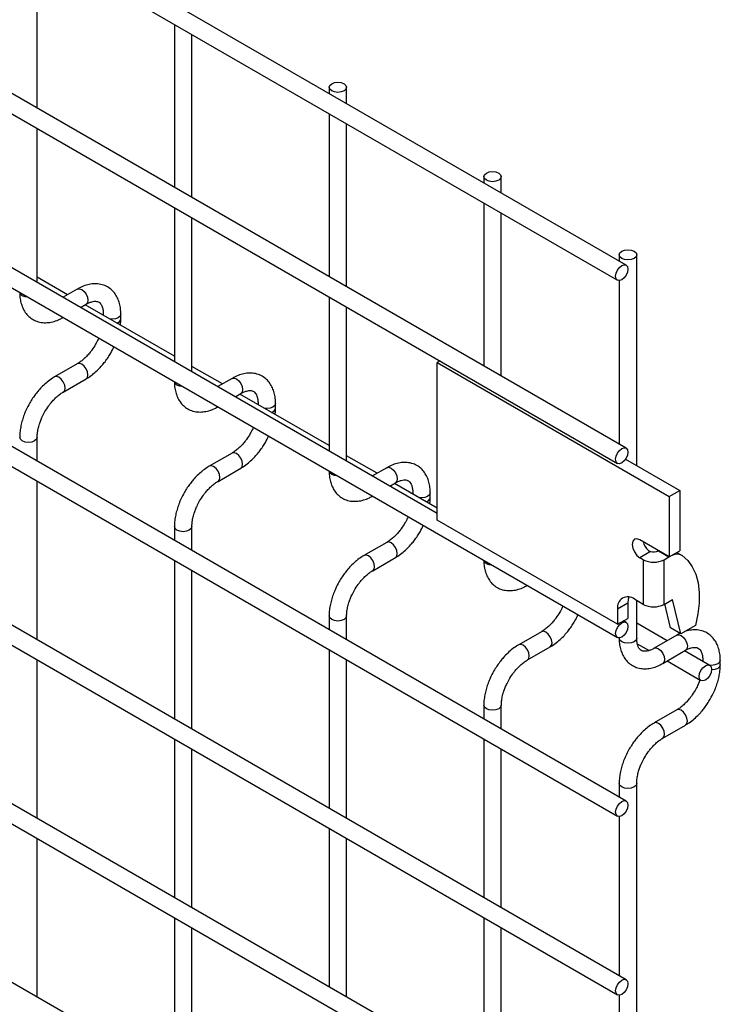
# Model space of a CAD drawing. Header units: inches. Extents: x 0.2 to 10.7, y 0.2 to 7.9.
# Tile 11 of 14: x 9.912 to 10.446, y 6.152 to 6.902. Entities that reach past the tile are written whole.
import ezdxf

# ---------------------------------------------------------------- set-up
doc = ezdxf.new("R2010")
doc.units = ezdxf.units.IN
doc.header["$MEASUREMENT"] = 0

msp = doc.modelspace()

# ---------------------------------------------------------------- linework, layer by layer
for p, q in [((10.37395, 6.71503), (8.37579, 7.86854)), ((8.36912, 7.85699), (10.36729, 6.70348)), ((10.37395, 6.57553), (8.37579, 7.72905)), ((8.36912, 7.7175), (10.36729, 6.56399)), ((8.36912, 7.58481), (10.36729, 6.4313)), ((10.23008, 6.5259), (8.51117, 7.51821)), ((10.37395, 6.30675), (8.37579, 7.46027)), ((8.36912, 7.44872), (10.36729, 6.29521)), ((10.37395, 6.17066), (8.37579, 7.32418)), ((8.36912, 7.31263), (10.36729, 6.15912)), ((10.37395, 6.03457), (8.37579, 7.18809)), ((8.36912, 7.17654), (10.36729, 6.02303)), ((10.37395, 5.89848), (8.37579, 7.052)), ((9.92533, 6.83452), (9.92533, 6.95862)), ((10.02984, 6.89828), (10.02984, 6.77418)), ((10.04318, 6.76648), (10.04318, 6.89058)), ((10.14769, 6.85042), (10.14769, 6.84564)), ((10.16103, 6.83794), (10.16103, 6.85042)), ((10.14769, 6.83024), (10.14769, 6.70615)), ((9.92533, 6.70183), (9.92533, 6.81912)), ((10.16103, 6.69845), (10.16103, 6.82255)), ((10.26555, 6.78239), (10.26555, 6.77761)), ((10.27888, 6.76991), (10.27888, 6.78239)), ((10.02984, 6.75879), (10.02984, 6.64149)), ((10.26555, 6.76221), (10.26555, 6.63811)), ((10.04318, 6.6338), (10.04318, 6.75109)), ((10.27888, 6.63042), (10.27888, 6.75451)), ((10.36867, 6.72286), (10.36867, 6.71808)), ((10.382, 6.56217), (10.382, 6.72286)), ((9.94851, 6.69246), (9.92533, 6.70585)), ((10.36867, 6.70317), (10.36867, 6.57858)), ((9.9559, 6.69672), (9.94503, 6.69045)), ((10.14769, 6.69075), (10.14769, 6.57346)), ((9.95837, 6.68276), (9.96256, 6.68518)), ((10.02984, 6.64551), (9.96185, 6.68476)), ((10.16103, 6.56576), (10.16103, 6.68306)), ((9.97569, 6.67759), (9.97569, 6.67677)), ((9.97589, 6.67666), (9.97569, 6.67759)), ((9.98902, 6.67412), (9.98902, 6.67759)), ((9.9559, 6.63984), (9.93857, 6.62984)), ((10.06637, 6.62443), (10.04318, 6.63781)), ((10.23219, 6.64197), (10.23008, 6.64075)), ((10.23008, 6.64075), (10.40686, 6.5387)), ((10.23008, 6.52065), (10.23008, 6.64075)), ((9.94524, 6.61829), (9.96256, 6.62829)), ((10.07375, 6.62869), (10.06289, 6.62242)), ((10.07622, 6.61472), (10.08041, 6.61714)), ((10.14769, 6.57748), (10.0797, 6.61673)), ((10.09354, 6.60956), (10.09354, 6.60874)), ((10.09374, 6.60862), (10.09354, 6.60956)), ((10.10688, 6.60609), (10.10688, 6.60956)), ((9.92533, 6.56574), (9.92533, 6.5838)), ((10.07375, 6.5718), (10.05642, 6.5618)), ((10.18422, 6.55639), (10.16103, 6.56978)), ((10.37348, 6.56709), (10.41475, 6.54326)), ((10.06309, 6.55026), (10.08041, 6.56026)), ((10.1916, 6.56066), (10.18074, 6.55439)), ((9.92533, 6.42965), (9.92533, 6.55035)), ((10.19407, 6.54669), (10.19826, 6.54911)), ((10.23008, 6.52992), (10.19755, 6.5487)), ((10.21139, 6.54153), (10.21139, 6.54071)), ((10.21159, 6.54059), (10.21139, 6.54152)), ((10.22473, 6.53806), (10.22473, 6.54153)), ((10.40686, 6.5387), (10.41475, 6.54326)), ((10.41475, 6.54326), (10.41475, 6.49733)), ((10.40686, 6.5387), (10.40686, 6.49277)), ((10.36744, 6.44136), (10.23008, 6.52065)), ((10.02984, 6.51577), (10.02984, 6.5054)), ((10.04318, 6.49771), (10.04318, 6.51577)), ((10.1916, 6.50377), (10.17427, 6.49377)), ((10.40686, 6.49277), (10.38447, 6.5057)), ((10.3926, 6.49678), (10.38447, 6.49209)), ((10.39885, 6.49739), (10.39853, 6.49723)), ((10.39853, 6.49723), (10.40645, 6.49267)), ((10.40686, 6.49277), (10.41475, 6.49733)), ((10.41266, 6.49612), (10.41669, 6.49379)), ((10.02984, 6.49001), (10.02984, 6.36931)), ((10.18094, 6.48222), (10.19826, 6.49222)), ((10.38706, 6.49059), (10.38447, 6.49209)), ((10.38706, 6.49059), (10.38706, 6.45657)), ((10.40285, 6.49059), (10.40645, 6.49267)), ((10.40285, 6.45657), (10.40285, 6.49059)), ((10.40645, 6.49267), (10.40674, 6.49284)), ((10.04318, 6.36162), (10.04318, 6.48231)), ((10.38706, 6.45657), (10.38028, 6.46048)), ((10.382, 6.43074), (10.382, 6.45949)), ((10.40285, 6.45657), (10.40939, 6.46034)), ((10.41557, 6.43411), (10.40939, 6.46034)), ((10.36744, 6.45306), (10.37533, 6.45762)), ((10.36744, 6.45306), (10.36744, 6.44136)), ((10.37533, 6.45762), (10.37533, 6.44592)), ((10.40768, 6.43867), (10.40339, 6.45688)), ((10.14769, 6.44773), (10.14769, 6.43737)), ((10.16103, 6.42967), (10.16103, 6.44773)), ((10.36744, 6.44136), (10.37533, 6.44592)), ((10.37395, 6.44285), (10.37198, 6.44398)), ((10.30945, 6.43574), (10.29213, 6.42574)), ((10.40519, 6.42883), (10.382, 6.44222)), ((10.41557, 6.43411), (10.40768, 6.43867)), ((10.42677, 6.44057), (10.41557, 6.43411)), ((10.36867, 6.43099), (10.36867, 6.43074)), ((10.41257, 6.43309), (10.39525, 6.42309)), ((10.14769, 6.42197), (10.14769, 6.30128)), ((10.29879, 6.41419), (10.31612, 6.42419)), ((10.38248, 6.42654), (10.3914, 6.42139)), ((10.40191, 6.41154), (10.41924, 6.42155)), ((10.43765, 6.41009), (10.41852, 6.42113)), ((9.92533, 6.29356), (9.92533, 6.41426)), ((10.16103, 6.29358), (10.16103, 6.41428)), ((10.40519, 6.41343), (10.43098, 6.39854)), ((10.43236, 6.41396), (10.43236, 6.41314)), ((10.43256, 6.41303), (10.43236, 6.41396)), ((10.4457, 6.41049), (10.4457, 6.41396)), ((10.26555, 6.3797), (10.26555, 6.36934)), ((10.27888, 6.36164), (10.27888, 6.3797)), ((10.41257, 6.37621), (10.39525, 6.36621)), ((10.40191, 6.35466), (10.41924, 6.36466)), ((10.02984, 6.35392), (10.02984, 6.23322)), ((10.26555, 6.35394), (10.26555, 6.23325)), ((10.04318, 6.22553), (10.04318, 6.34622)), ((10.27888, 6.22555), (10.27888, 6.34624)), ((10.36867, 6.32017), (10.36867, 6.30981)), ((10.382, 5.47811), (10.382, 6.32017)), ((10.36867, 6.2949), (10.36867, 6.17372)), ((10.14769, 6.28588), (10.14769, 6.16519)), ((9.92533, 6.15747), (9.92533, 6.27817)), ((10.16103, 6.15749), (10.16103, 6.27819)), ((10.02984, 6.21783), (10.02984, 6.09713)), ((10.26555, 6.21785), (10.26555, 6.09716)), ((10.04318, 6.08944), (10.04318, 6.21013)), ((10.27888, 6.08946), (10.27888, 6.21015)), ((10.36867, 6.15881), (10.36867, 6.03763))]:
    msp.add_line(p, q)
at = {"flags": 128}
for points in [[(10.15908, 6.85314), (10.16052, 6.8519), (10.16103, 6.85042), (10.16052, 6.84895), (10.15908, 6.8477), (10.15691, 6.84687), (10.15436, 6.84657), (10.15181, 6.84687), (10.14965, 6.8477), (10.1482, 6.84895), (10.14769, 6.85042), (10.1482, 6.8519), (10.14965, 6.85314), (10.15181, 6.85398), (10.15436, 6.85427), (10.15691, 6.85398), (10.15908, 6.85314)], [(10.27693, 6.78511), (10.27837, 6.78386), (10.27888, 6.78239), (10.27837, 6.78092), (10.27693, 6.77967), (10.27476, 6.77883), (10.27221, 6.77854), (10.26966, 6.77883), (10.2675, 6.77967), (10.26605, 6.78092), (10.26555, 6.78239), (10.26605, 6.78386), (10.2675, 6.78511), (10.26966, 6.78594), (10.27221, 6.78624), (10.27476, 6.78594), (10.27693, 6.78511)], [(10.38005, 6.72558), (10.38149, 6.72433), (10.382, 6.72286), (10.38149, 6.72139), (10.38005, 6.72014), (10.37788, 6.7193), (10.37533, 6.71901), (10.37278, 6.7193), (10.37062, 6.72014), (10.36917, 6.72139), (10.36867, 6.72286), (10.36917, 6.72433), (10.37062, 6.72558), (10.37278, 6.72641), (10.37533, 6.72671), (10.37788, 6.72641), (10.38005, 6.72558)], [(10.37533, 6.71197), (10.37497, 6.70968), (10.37395, 6.70733), (10.37242, 6.70526), (10.37062, 6.70381), (10.36881, 6.70318), (10.36729, 6.70348), (10.36626, 6.70465), (10.3659, 6.70653), (10.36626, 6.70882), (10.36729, 6.71118), (10.36881, 6.71324), (10.37062, 6.7147), (10.37242, 6.71532), (10.37395, 6.71503), (10.37497, 6.71385), (10.37533, 6.71197)], [(9.91395, 6.69165), (9.9125, 6.6929), (9.91201, 6.69412)], [(9.91823, 6.69053), (9.91611, 6.69082), (9.91395, 6.69165)], [(9.9559, 6.69672), (9.95743, 6.69702), (9.95923, 6.69639)], [(9.95923, 6.69639), (9.96103, 6.69494), (9.96256, 6.69288), (9.96358, 6.69052), (9.96394, 6.68823), (9.96358, 6.68635), (9.96256, 6.68518), (9.96256, 6.68518)], [(9.98902, 6.67758), (9.98852, 6.67612), (9.98707, 6.67487), (9.98491, 6.67404), (9.98236, 6.67375), (9.98073, 6.67386)], [(9.96258, 6.6283), (9.96358, 6.62947), (9.96394, 6.63134), (9.96358, 6.63363), (9.96256, 6.63599), (9.96103, 6.63805), (9.95923, 6.63951), (9.95743, 6.64014), (9.95591, 6.63984)], [(9.94191, 6.62951), (9.9401, 6.63013), (9.93857, 6.62984), (9.93855, 6.62983)], [(9.94523, 6.61828), (9.94524, 6.61829), (9.94626, 6.61947), (9.94662, 6.62134), (9.94626, 6.62363), (9.94524, 6.62599), (9.94371, 6.62805), (9.94191, 6.62951)], [(10.0318, 6.62362), (10.03035, 6.62487), (10.02986, 6.62609)], [(10.03608, 6.6225), (10.03396, 6.62278), (10.0318, 6.62362)], [(10.07375, 6.62869), (10.07528, 6.62899), (10.07708, 6.62836)], [(10.07708, 6.62836), (10.07888, 6.6269), (10.08041, 6.62484), (10.08144, 6.62249), (10.08179, 6.6202), (10.08144, 6.61832), (10.08041, 6.61714), (10.08041, 6.61714)], [(10.10688, 6.60954), (10.10637, 6.60809), (10.10492, 6.60684), (10.10276, 6.606), (10.10021, 6.60571), (10.09859, 6.60583)], [(9.92533, 6.58381), (9.92533, 6.5838), (9.92482, 6.58233), (9.92337, 6.58108), (9.92121, 6.58024), (9.91866, 6.57995), (9.91611, 6.58024), (9.91395, 6.58108), (9.9125, 6.58233), (9.91199, 6.5838), (9.91199, 6.58382)], [(10.08043, 6.56027), (10.08144, 6.56143), (10.08179, 6.56331), (10.08144, 6.5656), (10.08041, 6.56796), (10.07888, 6.57002), (10.07708, 6.57147), (10.07528, 6.5721), (10.07376, 6.57181)], [(10.37533, 6.57248), (10.37497, 6.57019), (10.37395, 6.56783), (10.37242, 6.56577), (10.37062, 6.56432), (10.36881, 6.56369), (10.36729, 6.56399), (10.36626, 6.56516), (10.3659, 6.56704), (10.36626, 6.56933), (10.36729, 6.57168), (10.36881, 6.57375), (10.37062, 6.5752), (10.37242, 6.57583), (10.37395, 6.57553), (10.37497, 6.57436), (10.37533, 6.57248)], [(10.05976, 6.56147), (10.05795, 6.5621), (10.05642, 6.5618), (10.0564, 6.56179)], [(10.06308, 6.55025), (10.06309, 6.55026), (10.06411, 6.55143), (10.06447, 6.55331), (10.06411, 6.5556), (10.06309, 6.55795), (10.06156, 6.56002), (10.05976, 6.56147)], [(10.14965, 6.55558), (10.1482, 6.55683), (10.14771, 6.55806)], [(10.15393, 6.55447), (10.15181, 6.55475), (10.14965, 6.55558)], [(10.1916, 6.56066), (10.19313, 6.56095), (10.19493, 6.56033)], [(10.19493, 6.56033), (10.19674, 6.55887), (10.19827, 6.55681), (10.19929, 6.55445), (10.19965, 6.55216), (10.19929, 6.55029), (10.19827, 6.54911), (10.19826, 6.54911)], [(10.22473, 6.54151), (10.22422, 6.54005), (10.22277, 6.53881), (10.22061, 6.53797), (10.21806, 6.53768), (10.21644, 6.53779)], [(10.04318, 6.51578), (10.04318, 6.51577), (10.04267, 6.51429), (10.04122, 6.51305), (10.03906, 6.51221), (10.03651, 6.51192), (10.03396, 6.51221), (10.0318, 6.51305), (10.03035, 6.51429), (10.02984, 6.51577), (10.02984, 6.51579)], [(10.19829, 6.49224), (10.19929, 6.4934), (10.19965, 6.49528), (10.19929, 6.49757), (10.19827, 6.49992), (10.19674, 6.50198), (10.19493, 6.50344), (10.19313, 6.50407), (10.19161, 6.50378)], [(10.38447, 6.5057), (10.38221, 6.50648), (10.3803, 6.50611), (10.37902, 6.50464), (10.37857, 6.50229), (10.37902, 6.49943), (10.3803, 6.49649), (10.38221, 6.49391), (10.38447, 6.49209)], [(10.17761, 6.49344), (10.1758, 6.49407), (10.17427, 6.49377), (10.17425, 6.49376)], [(10.18093, 6.48222), (10.18094, 6.48222), (10.18196, 6.4834), (10.18232, 6.48527), (10.18196, 6.48756), (10.18094, 6.48992), (10.17941, 6.49198), (10.17761, 6.49344)], [(10.2675, 6.48755), (10.26605, 6.4888), (10.26556, 6.49002)], [(10.41669, 6.49379), (10.4209, 6.49001), (10.42435, 6.4852), (10.42699, 6.47944), (10.42876, 6.47284), (10.42963, 6.46552), (10.42958, 6.4576), (10.42862, 6.44924), (10.42677, 6.44057)], [(10.27178, 6.48643), (10.26966, 6.48672), (10.2675, 6.48755)], [(10.37605, 6.4621), (10.37558, 6.46037), (10.37533, 6.45762)], [(10.16103, 6.44774), (10.16103, 6.44773), (10.16052, 6.44626), (10.15908, 6.44501), (10.15691, 6.44418), (10.15436, 6.44388), (10.15181, 6.44418), (10.14965, 6.44501), (10.1482, 6.44626), (10.14769, 6.44773), (10.14769, 6.44775)], [(10.37533, 6.43979), (10.37497, 6.4375), (10.37395, 6.43515), (10.37242, 6.43308), (10.37062, 6.43163), (10.36881, 6.431), (10.36729, 6.4313), (10.36626, 6.43247), (10.3659, 6.43435), (10.36626, 6.43664), (10.36729, 6.439), (10.36881, 6.44106), (10.37062, 6.44251), (10.37242, 6.44314), (10.37395, 6.44284), (10.37497, 6.44167), (10.37533, 6.43979)], [(10.31614, 6.4242), (10.31714, 6.42537), (10.3175, 6.42724), (10.31714, 6.42953), (10.31612, 6.43189), (10.31459, 6.43395), (10.31278, 6.43541), (10.31098, 6.43603), (10.30946, 6.43574)], [(10.37062, 6.42802), (10.36917, 6.42927), (10.36867, 6.43074)], [(10.382, 6.43074), (10.38149, 6.42927), (10.38005, 6.42802), (10.37788, 6.42719), (10.37533, 6.42689), (10.37278, 6.42719), (10.37062, 6.42802)], [(10.41257, 6.43309), (10.4141, 6.43339), (10.4159, 6.43276)], [(10.4159, 6.43276), (10.41771, 6.43131), (10.41924, 6.42924), (10.42026, 6.42689), (10.42062, 6.4246), (10.42026, 6.42272), (10.41924, 6.42155), (10.41924, 6.42155)], [(10.29546, 6.42541), (10.29365, 6.42603), (10.29213, 6.42574), (10.29211, 6.42572)], [(10.29878, 6.41418), (10.29879, 6.41419), (10.29981, 6.41536), (10.30017, 6.41724), (10.29981, 6.41953), (10.29879, 6.42189), (10.29726, 6.42395), (10.29546, 6.42541)], [(10.39526, 6.4231), (10.39677, 6.42339), (10.39858, 6.42276), (10.40038, 6.42131), (10.40191, 6.41924), (10.40293, 6.41689), (10.40329, 6.4146), (10.40293, 6.41272), (10.40194, 6.41156)], [(10.4457, 6.41395), (10.44519, 6.41249), (10.44374, 6.41124), (10.44158, 6.41041), (10.43903, 6.41011), (10.43741, 6.41023)], [(10.43903, 6.40704), (10.43867, 6.40475), (10.43765, 6.40239), (10.43612, 6.40033), (10.43432, 6.39887), (10.43251, 6.39825), (10.43098, 6.39854), (10.42996, 6.39972), (10.4296, 6.4016), (10.42996, 6.40389), (10.43098, 6.40624), (10.43251, 6.4083), (10.43432, 6.40976), (10.43612, 6.41039), (10.43765, 6.41009), (10.43867, 6.40891), (10.43903, 6.40704)], [(10.4457, 6.41048), (10.44519, 6.40902), (10.44374, 6.40777), (10.44158, 6.40694), (10.43903, 6.40664), (10.43902, 6.40664)], [(10.27888, 6.37971), (10.27888, 6.3797), (10.27837, 6.37823), (10.27693, 6.37698), (10.27476, 6.37614), (10.27221, 6.37585), (10.26966, 6.37614), (10.2675, 6.37698), (10.26605, 6.37823), (10.26555, 6.3797), (10.26555, 6.37972)], [(10.41926, 6.36467), (10.42026, 6.36584), (10.42062, 6.36771), (10.42026, 6.37), (10.41924, 6.37236), (10.41771, 6.37442), (10.4159, 6.37588), (10.4141, 6.3765), (10.41258, 6.37621)], [(10.39858, 6.36588), (10.39677, 6.3665), (10.39525, 6.36621), (10.39522, 6.36619)], [(10.4019, 6.35465), (10.40191, 6.35466), (10.40293, 6.35583), (10.40329, 6.35771), (10.40293, 6.36), (10.40191, 6.36236), (10.40038, 6.36442), (10.39858, 6.36588)], [(10.382, 6.32018), (10.382, 6.32017), (10.38149, 6.3187), (10.38005, 6.31745), (10.37788, 6.31661), (10.37533, 6.31632), (10.37278, 6.31661), (10.37062, 6.31745), (10.36917, 6.3187), (10.36867, 6.32017), (10.36867, 6.32019)], [(10.37533, 6.3037), (10.37497, 6.30141), (10.37395, 6.29906), (10.37242, 6.29699), (10.37062, 6.29554), (10.36881, 6.29491), (10.36729, 6.29521), (10.36626, 6.29638), (10.3659, 6.29826), (10.36626, 6.30055), (10.36729, 6.30291), (10.36881, 6.30497), (10.37062, 6.30642), (10.37242, 6.30705), (10.37395, 6.30675), (10.37497, 6.30558), (10.37533, 6.3037)], [(10.37533, 6.16761), (10.37497, 6.16532), (10.37395, 6.16297), (10.37242, 6.1609), (10.37062, 6.15945), (10.36881, 6.15882), (10.36729, 6.15912), (10.36626, 6.16029), (10.3659, 6.16217), (10.36626, 6.16446), (10.36729, 6.16682), (10.36881, 6.16888), (10.37062, 6.17033), (10.37242, 6.17096), (10.37395, 6.17066), (10.37497, 6.16949), (10.37533, 6.16761)]]:
    msp.add_lwpolyline(points, dxfattribs=at)
for centre, radius, start, end in [((9.98494, 6.67492), 0.00417, 283.61486, 348.73138), ((10.10279, 6.60689), 0.00417, 283.61486, 348.73138), ((10.22064, 6.53885), 0.00417, 283.61486, 348.73138), ((10.40009, 6.50793), 0.01375, 195.15455, 228.63963), ((10.39493, 6.50541), 0.00894, 254.89325, 293.76365), ((10.39495, 6.50583), 0.01716, 242.60967, 297.39033), ((10.41269, 6.48521), 0.00947, 65.02423, 117.66493), ((10.37527, 6.45433), 0.00793, 50.79671, 189.21404), ((10.39495, 6.47181), 0.01716, 242.60967, 297.39033)]:
    msp.add_arc(centre, radius, start, end)
for points, knots in [([(9.98897, 6.67757), (9.98897, 6.67856), (9.98897, 6.68102), (9.98836, 6.68473), (9.98718, 6.68865), (9.98537, 6.69225), (9.9829, 6.69541), (9.97975, 6.69802), (9.97588, 6.69992), (9.97159, 6.70084), (9.9671, 6.70077), (9.96268, 6.69982), (9.95892, 6.69843), (9.9567, 6.69711), (9.95591, 6.69664)], [0, 0, 0, 0, 0.055891, 0.138867, 0.222826, 0.307399, 0.392678, 0.479776, 0.571102, 0.670205, 0.761479, 0.854858, 0.948417, 1, 1, 1, 1]), ([(9.91205, 6.6944), (9.91205, 6.69342), (9.91205, 6.69098), (9.91265, 6.68728), (9.91382, 6.68334), (9.91562, 6.67973), (9.91808, 6.67655), (9.92122, 6.67392), (9.92507, 6.672), (9.92936, 6.67106), (9.93385, 6.67109), (9.93827, 6.67202), (9.9421, 6.67342), (9.94438, 6.67476), (9.94523, 6.67526)], [0, 0, 0, 0, 0.054697, 0.137511, 0.221311, 0.305727, 0.390838, 0.477724, 0.568752, 0.667443, 0.758472, 0.851633, 0.945048, 1, 1, 1, 1]), ([(9.96256, 6.68515), (9.96327, 6.68554), (9.9648, 6.68638), (9.96694, 6.68711), (9.96891, 6.68747), (9.97056, 6.68743), (9.97195, 6.68704), (9.97302, 6.68634), (9.97407, 6.68504), (9.97494, 6.68323), (9.9755, 6.68076), (9.97575, 6.67882), (9.97568, 6.67764), (9.97568, 6.67759)], [0, 0, 0, 0, 0.076686, 0.165037, 0.254932, 0.348995, 0.454249, 0.590794, 0.696654, 0.797635, 0.896956, 0.995312, 1, 1, 1, 1]), ([(9.98869, 6.66927), (9.98884, 6.67045), (9.98905, 6.67209), (9.98899, 6.67366), (9.98897, 6.6741)], [0, 0, 0, 0, 0.714053, 1, 1, 1, 1]), ([(9.96981, 6.65466), (9.96889, 6.65317), (9.96759, 6.65107), (9.96542, 6.64824), (9.96351, 6.64601), (9.96115, 6.64367), (9.9587, 6.64166), (9.9569, 6.64037), (9.95601, 6.63992), (9.95591, 6.63986)], [0, 0, 0, 0, 0.233946, 0.329093, 0.484887, 0.643376, 0.809607, 0.978684, 1, 1, 1, 1]), ([(9.97219, 6.65938), (9.97205, 6.65905), (9.97137, 6.65745), (9.9705, 6.65589), (9.96981, 6.65466)], [0, 0, 0, 0, 0.2080389, 1, 1, 1, 1]), ([(9.96255, 6.62837), (9.96317, 6.62871), (9.96515, 6.62979), (9.96826, 6.63218), (9.97174, 6.63532), (9.97462, 6.63843), (9.97713, 6.64154), (9.97932, 6.64464), (9.98167, 6.64838), (9.98299, 6.65112), (9.98376, 6.6527)], [0, 0, 0, 0, 0.071982, 0.230009, 0.376763, 0.510502, 0.614264, 0.732866, 0.84542, 1, 1, 1, 1]), ([(10.10682, 6.60954), (10.10682, 6.61053), (10.10682, 6.61299), (10.10621, 6.61669), (10.10503, 6.62062), (10.10322, 6.62421), (10.10075, 6.62738), (10.0976, 6.62999), (10.09374, 6.63189), (10.08944, 6.6328), (10.08495, 6.63274), (10.08054, 6.63179), (10.07677, 6.63039), (10.07455, 6.62908), (10.07376, 6.62861)], [0, 0, 0, 0, 0.055891, 0.138867, 0.222826, 0.307399, 0.392678, 0.479776, 0.571102, 0.670205, 0.761479, 0.854858, 0.948417, 1, 1, 1, 1]), ([(9.93858, 6.62976), (9.93801, 6.62945), (9.93608, 6.62841), (9.933, 6.62605), (9.92948, 6.6229), (9.92657, 6.61978), (9.92405, 6.61667), (9.92179, 6.61353), (9.9204, 6.61121), (9.91969, 6.61004)], [0, 0, 0, 0, 0.0778655, 0.2648252, 0.4390147, 0.5990005, 0.7209984, 0.8593082, 1, 1, 1, 1]), ([(10.0299, 6.62636), (10.0299, 6.62539), (10.0299, 6.62294), (10.0305, 6.61925), (10.03167, 6.61531), (10.03347, 6.6117), (10.03593, 6.60852), (10.03907, 6.60589), (10.04292, 6.60397), (10.04721, 6.60303), (10.0517, 6.60306), (10.05612, 6.60399), (10.05995, 6.60538), (10.06223, 6.60673), (10.06308, 6.60722)], [0, 0, 0, 0, 0.054697, 0.137511, 0.221311, 0.305727, 0.390838, 0.477724, 0.568752, 0.667443, 0.758472, 0.851633, 0.945048, 1, 1, 1, 1]), ([(9.93124, 6.60338), (9.93216, 6.60488), (9.93347, 6.60699), (9.93564, 6.60982), (9.93756, 6.61206), (9.93993, 6.61441), (9.94239, 6.61644), (9.94421, 6.61774), (9.94512, 6.61821), (9.94523, 6.61826)], [0, 0, 0, 0, 0.2333375, 0.3282376, 0.4836415, 0.6417552, 0.8076147, 0.9763389, 1, 1, 1, 1]), ([(10.08041, 6.61712), (10.08112, 6.61751), (10.08265, 6.61835), (10.08479, 6.61908), (10.08676, 6.61944), (10.08842, 6.61939), (10.0898, 6.619), (10.09087, 6.6183), (10.09193, 6.61701), (10.09279, 6.61519), (10.09335, 6.61272), (10.09361, 6.61078), (10.09354, 6.60961), (10.09353, 6.60956)], [0, 0, 0, 0, 0.076686, 0.165037, 0.254932, 0.348995, 0.454249, 0.590794, 0.696654, 0.797635, 0.896956, 0.995312, 1, 1, 1, 1]), ([(9.91969, 6.61004), (9.91867, 6.60815), (9.91723, 6.60549), (9.91552, 6.60143), (9.91427, 6.59794), (9.91313, 6.59379), (9.91235, 6.58952), (9.91197, 6.58615), (9.91203, 6.58429), (9.91205, 6.58382)], [0, 0, 0, 0, 0.221268, 0.311483, 0.460164, 0.612945, 0.775445, 0.943585, 1, 1, 1, 1]), ([(9.92534, 6.58381), (9.92537, 6.5848), (9.92542, 6.58684), (9.92602, 6.5903), (9.92691, 6.59364), (9.92801, 6.59673), (9.92935, 6.5999), (9.93054, 6.6021), (9.93124, 6.60338)], [0, 0, 0, 0, 0.171377, 0.354378, 0.535542, 0.668658, 0.807018, 1, 1, 1, 1]), ([(10.10654, 6.60123), (10.10669, 6.60241), (10.1069, 6.60406), (10.10684, 6.60562), (10.10682, 6.60607)], [0, 0, 0, 0, 0.714053, 1, 1, 1, 1]), ([(10.08766, 6.58663), (10.08674, 6.58513), (10.08544, 6.58303), (10.08328, 6.58021), (10.08136, 6.57798), (10.079, 6.57564), (10.07655, 6.57362), (10.07475, 6.57234), (10.07386, 6.57188), (10.07376, 6.57183)], [0, 0, 0, 0, 0.233946, 0.329093, 0.484887, 0.643376, 0.809607, 0.978684, 1, 1, 1, 1]), ([(10.09004, 6.59135), (10.0899, 6.59102), (10.08922, 6.58941), (10.08835, 6.58786), (10.08766, 6.58663)], [0, 0, 0, 0, 0.208039, 1, 1, 1, 1]), ([(10.0804, 6.56034), (10.08102, 6.56068), (10.083, 6.56175), (10.08611, 6.56415), (10.08959, 6.56728), (10.09247, 6.5704), (10.09498, 6.5735), (10.09717, 6.57661), (10.09952, 6.58034), (10.10085, 6.58308), (10.10161, 6.58467)], [0, 0, 0, 0, 0.071982, 0.230009, 0.376763, 0.510502, 0.614264, 0.732866, 0.84542, 1, 1, 1, 1]), ([(10.22467, 6.5415), (10.22467, 6.54249), (10.22467, 6.54495), (10.22406, 6.54866), (10.22288, 6.55259), (10.22107, 6.55618), (10.2186, 6.55935), (10.21545, 6.56196), (10.21159, 6.56385), (10.20729, 6.56477), (10.2028, 6.56471), (10.19839, 6.56375), (10.19462, 6.56236), (10.1924, 6.56104), (10.19161, 6.56057)], [0, 0, 0, 0, 0.055891, 0.138867, 0.222826, 0.307399, 0.392678, 0.479776, 0.571102, 0.670205, 0.761479, 0.854858, 0.948417, 1, 1, 1, 1]), ([(10.05643, 6.56172), (10.05587, 6.56142), (10.05393, 6.56037), (10.05085, 6.55801), (10.04733, 6.55487), (10.04442, 6.55174), (10.0419, 6.54863), (10.03964, 6.5455), (10.03825, 6.54318), (10.03754, 6.54201)], [0, 0, 0, 0, 0.0778655, 0.2648252, 0.4390147, 0.5990005, 0.7209984, 0.8593082, 1, 1, 1, 1]), ([(10.14775, 6.55833), (10.14775, 6.55736), (10.14775, 6.55491), (10.14835, 6.55121), (10.14952, 6.54727), (10.15132, 6.54366), (10.15378, 6.54048), (10.15692, 6.53785), (10.16077, 6.53593), (10.16507, 6.53499), (10.16955, 6.53503), (10.17397, 6.53595), (10.1778, 6.53735), (10.18008, 6.53869), (10.18093, 6.53919)], [0, 0, 0, 0, 0.0546972, 0.1375114, 0.2213111, 0.3057267, 0.3908379, 0.4777237, 0.5687525, 0.6674428, 0.7584725, 0.8516333, 0.9450485, 1, 1, 1, 1]), ([(10.04909, 6.53534), (10.05002, 6.53684), (10.05132, 6.53895), (10.05349, 6.54179), (10.05542, 6.54403), (10.05778, 6.54638), (10.06024, 6.54841), (10.06206, 6.5497), (10.06297, 6.55017), (10.06308, 6.55023)], [0, 0, 0, 0, 0.2333375, 0.3282376, 0.4836415, 0.6417552, 0.8076147, 0.9763389, 1, 1, 1, 1]), ([(10.19826, 6.54909), (10.19897, 6.54948), (10.2005, 6.55032), (10.20264, 6.55104), (10.20461, 6.5514), (10.20627, 6.55136), (10.20765, 6.55097), (10.20873, 6.55027), (10.20978, 6.54897), (10.21064, 6.54716), (10.2112, 6.54469), (10.21146, 6.54275), (10.21139, 6.54157), (10.21138, 6.54152)], [0, 0, 0, 0, 0.076686, 0.165037, 0.254932, 0.348995, 0.454249, 0.590794, 0.696654, 0.797635, 0.896956, 0.995312, 1, 1, 1, 1]), ([(10.03754, 6.54201), (10.03652, 6.54012), (10.03508, 6.53746), (10.03338, 6.53339), (10.03212, 6.5299), (10.03098, 6.52575), (10.0302, 6.52149), (10.02982, 6.51811), (10.02988, 6.51626), (10.0299, 6.51579)], [0, 0, 0, 0, 0.221268, 0.311483, 0.460164, 0.612945, 0.775445, 0.943585, 1, 1, 1, 1]), ([(10.04319, 6.51578), (10.04322, 6.51677), (10.04327, 6.51881), (10.04387, 6.52227), (10.04476, 6.52561), (10.04586, 6.5287), (10.0472, 6.53187), (10.04839, 6.53406), (10.04909, 6.53534)], [0, 0, 0, 0, 0.171377, 0.354378, 0.535542, 0.668658, 0.807018, 1, 1, 1, 1]), ([(10.22439, 6.5332), (10.22454, 6.53438), (10.22475, 6.53603), (10.22469, 6.53759), (10.22467, 6.53803)], [0, 0, 0, 0, 0.714053, 1, 1, 1, 1]), ([(10.20551, 6.5186), (10.20459, 6.5171), (10.2033, 6.515), (10.20113, 6.51217), (10.19921, 6.50994), (10.19685, 6.5076), (10.1944, 6.50559), (10.1926, 6.5043), (10.19171, 6.50385), (10.19161, 6.5038)], [0, 0, 0, 0, 0.233946, 0.329093, 0.484887, 0.643376, 0.809607, 0.978684, 1, 1, 1, 1]), ([(10.20789, 6.52332), (10.20775, 6.52298), (10.20707, 6.52138), (10.2062, 6.51983), (10.20551, 6.5186)], [0, 0, 0, 0, 0.208039, 1, 1, 1, 1]), ([(10.19825, 6.49231), (10.19887, 6.49264), (10.20085, 6.49372), (10.20396, 6.49611), (10.20744, 6.49925), (10.21032, 6.50236), (10.21283, 6.50547), (10.21502, 6.50857), (10.21737, 6.51231), (10.2187, 6.51505), (10.21947, 6.51663)], [0, 0, 0, 0, 0.0719822, 0.230009, 0.3767627, 0.5105025, 0.614264, 0.732866, 0.8454197, 1, 1, 1, 1]), ([(10.17429, 6.49369), (10.17372, 6.49338), (10.17178, 6.49234), (10.1687, 6.48998), (10.16518, 6.48684), (10.16227, 6.48371), (10.15975, 6.4806), (10.1575, 6.47746), (10.1561, 6.47514), (10.1554, 6.47398)], [0, 0, 0, 0, 0.077866, 0.264825, 0.439015, 0.599, 0.720998, 0.859308, 1, 1, 1, 1]), ([(10.2656, 6.49029), (10.2656, 6.48932), (10.2656, 6.48688), (10.2662, 6.48318), (10.26737, 6.47924), (10.26918, 6.47563), (10.27163, 6.47245), (10.27477, 6.46982), (10.27863, 6.4679), (10.28292, 6.46696), (10.2874, 6.46699), (10.29182, 6.46792), (10.29565, 6.46932), (10.29794, 6.47066), (10.29878, 6.47116)], [0, 0, 0, 0, 0.054697, 0.137511, 0.221311, 0.305727, 0.390838, 0.477724, 0.568752, 0.667443, 0.758472, 0.851633, 0.945048, 1, 1, 1, 1]), ([(10.16694, 6.46731), (10.16787, 6.46881), (10.16917, 6.47092), (10.17134, 6.47375), (10.17327, 6.47599), (10.17563, 6.47834), (10.17809, 6.48037), (10.17991, 6.48167), (10.18082, 6.48214), (10.18093, 6.48219)], [0, 0, 0, 0, 0.2333375, 0.3282376, 0.4836415, 0.6417552, 0.8076147, 0.9763389, 1, 1, 1, 1]), ([(10.1554, 6.47398), (10.15437, 6.47209), (10.15293, 6.46943), (10.15123, 6.46536), (10.14997, 6.46187), (10.14883, 6.45772), (10.14805, 6.45345), (10.14767, 6.45008), (10.14773, 6.44822), (10.14775, 6.44775)], [0, 0, 0, 0, 0.221268, 0.311483, 0.460164, 0.612945, 0.775445, 0.943585, 1, 1, 1, 1]), ([(10.16105, 6.44775), (10.16107, 6.44873), (10.16112, 6.45077), (10.16172, 6.45424), (10.16261, 6.45757), (10.16371, 6.46066), (10.16505, 6.46384), (10.16625, 6.46603), (10.16694, 6.46731)], [0, 0, 0, 0, 0.171377, 0.354378, 0.535542, 0.668658, 0.807018, 1, 1, 1, 1]), ([(10.32336, 6.45056), (10.32244, 6.44907), (10.32115, 6.44696), (10.31898, 6.44414), (10.31706, 6.44191), (10.3147, 6.43957), (10.31225, 6.43755), (10.31045, 6.43627), (10.30956, 6.43581), (10.30946, 6.43576)], [0, 0, 0, 0, 0.233946, 0.329093, 0.484887, 0.643376, 0.809607, 0.978684, 1, 1, 1, 1]), ([(10.32574, 6.45528), (10.3256, 6.45495), (10.32492, 6.45335), (10.32405, 6.45179), (10.32336, 6.45056)], [0, 0, 0, 0, 0.208039, 1, 1, 1, 1]), ([(10.3161, 6.42427), (10.31672, 6.42461), (10.3187, 6.42568), (10.32181, 6.42808), (10.32529, 6.43121), (10.32817, 6.43433), (10.33068, 6.43743), (10.33288, 6.44054), (10.33522, 6.44428), (10.33655, 6.44701), (10.33732, 6.4486)], [0, 0, 0, 0, 0.071982, 0.230009, 0.376763, 0.510502, 0.614264, 0.732866, 0.84542, 1, 1, 1, 1]), ([(10.44564, 6.41394), (10.44564, 6.41493), (10.44564, 6.41739), (10.44503, 6.42109), (10.44385, 6.42502), (10.44204, 6.42862), (10.43957, 6.43178), (10.43642, 6.43439), (10.43256, 6.43629), (10.42826, 6.43722), (10.42378, 6.4371), (10.42043, 6.43653), (10.41857, 6.43577), (10.41818, 6.43561)], [0, 0, 0, 0, 0.063509, 0.157796, 0.2532, 0.3493, 0.446205, 0.545174, 0.648949, 0.761561, 0.865276, 0.971385, 1, 1, 1, 1]), ([(10.36872, 6.43076), (10.36872, 6.42979), (10.36872, 6.42735), (10.36932, 6.42365), (10.37049, 6.41971), (10.3723, 6.4161), (10.37475, 6.41292), (10.37789, 6.41029), (10.38175, 6.40837), (10.38604, 6.40743), (10.39052, 6.40746), (10.39494, 6.40839), (10.39877, 6.40979), (10.40106, 6.41113), (10.4019, 6.41163)], [0, 0, 0, 0, 0.0546972, 0.1375114, 0.2213111, 0.3057267, 0.3908379, 0.4777237, 0.5687525, 0.6674428, 0.7584725, 0.8516333, 0.9450485, 1, 1, 1, 1]), ([(10.39525, 6.42312), (10.39455, 6.42273), (10.39302, 6.42189), (10.39088, 6.42116), (10.38889, 6.42078), (10.38722, 6.42082), (10.38581, 6.42121), (10.38472, 6.4219), (10.38366, 6.42318), (10.38278, 6.42499), (10.38221, 6.42744), (10.38194, 6.42943), (10.38201, 6.43065), (10.38202, 6.43075)], [0, 0, 0, 0, 0.075299, 0.163473, 0.253158, 0.346905, 0.451549, 0.586441, 0.692807, 0.793714, 0.892885, 0.991102, 1, 1, 1, 1]), ([(10.41507, 6.4344), (10.41503, 6.43439), (10.41419, 6.43406), (10.41337, 6.43352), (10.41258, 6.43301)], [0, 0, 0, 0, 0.045215, 1, 1, 1, 1]), ([(10.29214, 6.42565), (10.29157, 6.42535), (10.28963, 6.42431), (10.28655, 6.42195), (10.28303, 6.4188), (10.28012, 6.41567), (10.2776, 6.41257), (10.27535, 6.40943), (10.27395, 6.40711), (10.27325, 6.40594)], [0, 0, 0, 0, 0.077866, 0.264825, 0.439015, 0.599, 0.720998, 0.859308, 1, 1, 1, 1]), ([(10.41923, 6.42152), (10.41994, 6.42191), (10.42147, 6.42275), (10.42361, 6.42348), (10.42558, 6.42384), (10.42724, 6.42379), (10.42862, 6.4234), (10.4297, 6.4227), (10.43075, 6.42141), (10.43161, 6.4196), (10.43217, 6.41713), (10.43243, 6.41519), (10.43236, 6.41401), (10.43235, 6.41396)], [0, 0, 0, 0, 0.076686, 0.165037, 0.254932, 0.348995, 0.454249, 0.590794, 0.696654, 0.797635, 0.896956, 0.995312, 1, 1, 1, 1]), ([(10.28479, 6.39927), (10.28572, 6.40078), (10.28702, 6.40289), (10.28919, 6.40572), (10.29112, 6.40796), (10.29348, 6.41031), (10.29595, 6.41234), (10.29776, 6.41364), (10.29867, 6.4141), (10.29878, 6.41416)], [0, 0, 0, 0, 0.2333375, 0.3282376, 0.4836415, 0.6417552, 0.8076147, 0.9763389, 1, 1, 1, 1]), ([(10.27325, 6.40594), (10.27222, 6.40405), (10.27079, 6.40139), (10.26908, 6.39733), (10.26783, 6.39383), (10.26668, 6.38969), (10.2659, 6.38542), (10.26552, 6.38205), (10.26559, 6.38019), (10.2656, 6.37972)], [0, 0, 0, 0, 0.221268, 0.311483, 0.460164, 0.612945, 0.775445, 0.943585, 1, 1, 1, 1]), ([(10.43803, 6.38437), (10.43905, 6.38625), (10.44049, 6.3889), (10.44219, 6.39296), (10.44344, 6.39645), (10.44458, 6.40059), (10.44535, 6.40484), (10.44572, 6.40819), (10.44566, 6.41002), (10.44564, 6.41047)], [0, 0, 0, 0, 0.221785, 0.312213, 0.461241, 0.614374, 0.777245, 0.94577, 1, 1, 1, 1]), ([(10.2789, 6.37971), (10.27892, 6.3807), (10.27898, 6.38274), (10.27957, 6.3862), (10.28046, 6.38954), (10.28156, 6.39263), (10.2829, 6.3958), (10.2841, 6.398), (10.28479, 6.39927)], [0, 0, 0, 0, 0.171377, 0.354378, 0.535542, 0.668658, 0.807018, 1, 1, 1, 1]), ([(10.43016, 6.39902), (10.42999, 6.39854), (10.4295, 6.39712), (10.42832, 6.39442), (10.42715, 6.39227), (10.42648, 6.39103)], [0, 0, 0, 0, 0.177508, 0.528704, 1, 1, 1, 1]), ([(10.42648, 6.39103), (10.42556, 6.38954), (10.42427, 6.38743), (10.4221, 6.38461), (10.42018, 6.38238), (10.41782, 6.38004), (10.41537, 6.37802), (10.41357, 6.37674), (10.41268, 6.37628), (10.41258, 6.37623)], [0, 0, 0, 0, 0.233946, 0.329093, 0.484887, 0.643376, 0.809607, 0.978684, 1, 1, 1, 1]), ([(10.41922, 6.36474), (10.41984, 6.36508), (10.42182, 6.36615), (10.42493, 6.36855), (10.42841, 6.37169), (10.43129, 6.3748), (10.4338, 6.37791), (10.43601, 6.381), (10.43737, 6.38326), (10.43803, 6.38437)], [0, 0, 0, 0, 0.085144, 0.272065, 0.445652, 0.603845, 0.726579, 0.866866, 1, 1, 1, 1]), ([(10.39526, 6.36612), (10.39469, 6.36582), (10.39275, 6.36478), (10.38967, 6.36242), (10.38615, 6.35927), (10.38324, 6.35614), (10.38072, 6.35304), (10.37847, 6.3499), (10.37707, 6.34758), (10.37637, 6.34641)], [0, 0, 0, 0, 0.077866, 0.264825, 0.439015, 0.599, 0.720998, 0.859308, 1, 1, 1, 1]), ([(10.38791, 6.33975), (10.38884, 6.34125), (10.39014, 6.34336), (10.39231, 6.34619), (10.39424, 6.34843), (10.3966, 6.35078), (10.39907, 6.35281), (10.40088, 6.35411), (10.40179, 6.35457), (10.4019, 6.35463)], [0, 0, 0, 0, 0.2333375, 0.3282376, 0.4836415, 0.6417552, 0.8076147, 0.9763389, 1, 1, 1, 1]), ([(10.37637, 6.34641), (10.37534, 6.34452), (10.37391, 6.34186), (10.3722, 6.3378), (10.37095, 6.3343), (10.3698, 6.33016), (10.36902, 6.32589), (10.36864, 6.32252), (10.36871, 6.32066), (10.36872, 6.32019)], [0, 0, 0, 0, 0.221268, 0.311483, 0.460164, 0.612945, 0.775445, 0.943585, 1, 1, 1, 1]), ([(10.38202, 6.32018), (10.38204, 6.32117), (10.3821, 6.32321), (10.38269, 6.32667), (10.38358, 6.33001), (10.38468, 6.3331), (10.38602, 6.33627), (10.38722, 6.33847), (10.38791, 6.33975)], [0, 0, 0, 0, 0.1713768, 0.3543776, 0.5355423, 0.6686577, 0.8070178, 1, 1, 1, 1])]:
    msp.add_open_spline(points, degree=3, knots=knots)
msp.add_open_spline([(10.39101, 6.49761), (10.39146, 6.49722), (10.392, 6.49695), (10.3926, 6.49678)], degree=3)

doc.saveas('drawing.dxf')
